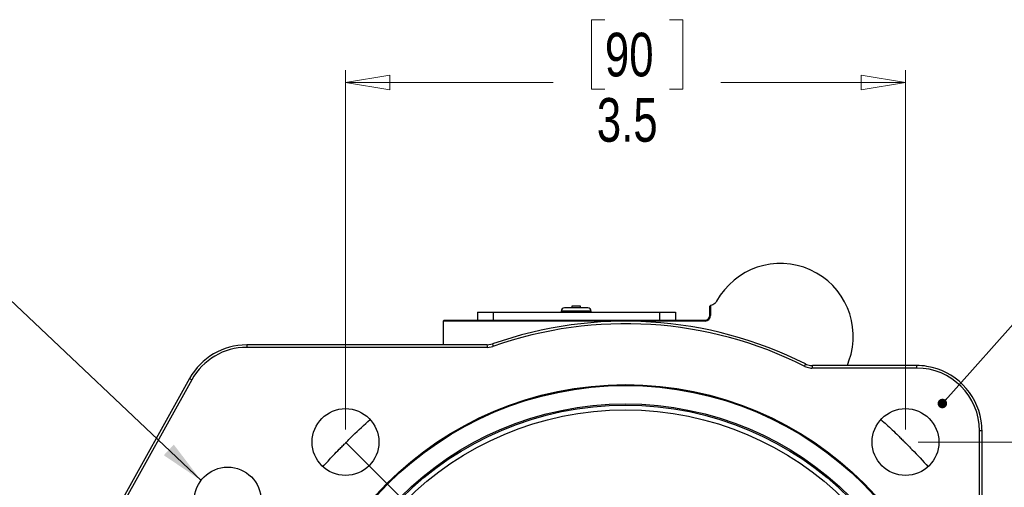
# Model space of a CAD drawing. Header units: inches. Extents: x 0.6 to 16.3, y 0.2 to 11.5.
# Tile 4 of 34: x 2.3 to 5.4, y 6.9 to 8.4. Entities that reach past the tile are written whole.
import ezdxf

# ---------------------------------------------------------------- set-up
doc = ezdxf.new("R2010")
doc.units = ezdxf.units.IN
doc.header["$MEASUREMENT"] = 0
doc.linetypes.add('CENTERX2', pattern=[0.8, 0.5, -0.1, 0.1, -0.1])
doc.styles.add('SLDTEXTSTYLE0', font='TXT', dxfattribs={"width": 0.75})
doc.dimstyles.new('SLDDIMSTYLE0', dxfattribs={"dimtxt": 0.137795, "dimasz": 0.14, "dimexe": 0, "dimexo": 0.0625, "dimgap": 0.034449, "dimtad": 1, "dimdec": 4, "dimlfac": 2, "dimzin": 12, "dimdsep": 46, "dimtxsty": 'SLDTEXTSTYLE0', "dimblk1": 'CLOSED', "dimblk2": 'CLOSED', "dimsah": 1, "dimcen": 0.09, "dimazin": 3, "dimtfac": 1, "dimtofl": 0, "dimtmove": 0, "dimatfit": 3, "dimldrblk": 'CLOSED', "dimfxl": 0, "dimfrac": 2, "dimtolj": 1, "dimtzin": 12, "dimarcsym": 0})
doc.dimstyles.new('SLDDIMSTYLE3', dxfattribs={"dimtxt": 0.137795, "dimasz": 0.14, "dimexe": 0, "dimexo": 0.0625, "dimgap": 0.034449, "dimtad": 0, "dimdec": 1, "dimlfac": 2, "dimrnd": 1e-09, "dimzin": 12, "dimdsep": 46, "dimtxsty": 'SLDTEXTSTYLE0', "dimblk1": 'CLOSED', "dimblk2": 'CLOSED', "dimsah": 1, "dimcen": 0.09, "dimadec": 0, "dimazin": 3, "dimtfac": 1, "dimtdec": 1, "dimtofl": 0, "dimtmove": 0, "dimatfit": 3, "dimldrblk": 'CLOSED', "dimfxl": 0, "dimfrac": 2, "dimtolj": 1, "dimtzin": 12, "dimarcsym": 0})
doc.dimstyles.new('SLDDIMSTYLE5', dxfattribs={"dimtxt": 0.137795, "dimasz": 0.14, "dimexe": 0, "dimexo": 0.0625, "dimgap": 0.034449, "dimtad": 0, "dimtih": 1, "dimtoh": 1, "dimdec": 1, "dimlfac": 2, "dimrnd": 1e-09, "dimzin": 12, "dimdsep": 46, "dimtxsty": 'SLDTEXTSTYLE0', "dimblk1": 'CLOSED', "dimblk2": 'CLOSED', "dimsah": 1, "dimcen": 0.09, "dimadec": 0, "dimazin": 3, "dimtfac": 1, "dimtdec": 1, "dimtofl": 0, "dimtmove": 0, "dimatfit": 3, "dimldrblk": 'CLOSED', "dimfxl": 0, "dimfrac": 2, "dimtolj": 1, "dimtzin": 12, "dimarcsym": 0})
doc.dimstyles.new('SLDDIMSTYLE6', dxfattribs={"dimtxt": 0.18, "dimasz": 0.14, "dimexe": 0, "dimexo": 0.0625, "dimgap": 0, "dimtad": 0, "dimtih": 1, "dimtoh": 1, "dimdec": 0, "dimrnd": 1e-09, "dimzin": 0, "dimdsep": 46, "dimtxsty": 'Standard', "dimsah": 1, "dimcen": 0.09, "dimadec": 0, "dimazin": 0, "dimtfac": 0.14, "dimtdec": 0, "dimtofl": 0, "dimtmove": 0, "dimatfit": 3, "dimfxl": 0, "dimfrac": 2, "dimtolj": 1, "dimtzin": 0, "dimarcsym": 0})
doc.dimstyles.new('SLDDIMSTYLE7', dxfattribs={"dimtxt": 0.18, "dimasz": 0.03, "dimexe": 0, "dimexo": 0.0625, "dimgap": 0, "dimtad": 0, "dimtih": 1, "dimtoh": 1, "dimdec": 0, "dimrnd": 1e-09, "dimzin": 0, "dimdsep": 46, "dimtxsty": 'Standard', "dimblk1": 'DOT', "dimblk2": 'DOT', "dimsah": 1, "dimcen": 0.09, "dimadec": 0, "dimazin": 0, "dimtfac": 0.03, "dimtdec": 0, "dimtofl": 0, "dimtmove": 0, "dimatfit": 3, "dimldrblk": 'DOT', "dimfxl": 0, "dimfrac": 2, "dimtolj": 1, "dimtzin": 0, "dimarcsym": 0})

# ---------------------------------------------------------------- blocks, each defined once
blk = doc.blocks.new('_Closed')
at = {"color": 0, "linetype": 'ByBlock', "lineweight": -2}
for p, q in [((-1, 0.166667), (0, 0)), ((-1, 0.166667), (-1, -0.166667)), ((0, 0), (-1, -0.166667)), ((0, 0), (-1, 0))]:
    blk.add_line(p, q, dxfattribs=at)
blk = doc.blocks.new('_D')
at = {"color": 7, "linetype": 'Continuous', "lineweight": 0}
blk.add_line((2.73, 4.4103), (4.2885, 4.4103), dxfattribs=at)
at = {"color": 7, "linetype": 'Continuous', "lineweight": 18}
blk.add_arc((5.9343, 4.4103), 1.6852, 135, 180, dxfattribs=at)
at = {"color": 7, "linetype": 'Continuous', "lineweight": 18, "xscale": 0.14, "yscale": 0.14}
for p, rotation in [((4.7427, 5.6019), 47.37451007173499), ((4.2492, 4.4103), 267.6254899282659)]:
    blk.add_blockref('_Closed', p, dxfattribs=dict(at, rotation=rotation))
at = {"color": 7, "linetype": 'Continuous', "lineweight": 18, "insert": (4.3461, 5.3936), "char_height": 0.1378, "attachment_point": 1, "rotation": 53.9835, "style": 'SLDTEXTSTYLE0'}
blk.add_mtext('45°', dxfattribs=at)
blk = doc.blocks.new('_D_5')
at = {"color": 7, "linetype": 'Continuous', "lineweight": 0}
for p, q in [((5.1213, 7.0308), (6.8907, 7.0308)), ((6.8513, 7.0308), (6.8513, 6.3921)), ((6.7495, 6.3641), (6.7075, 6.3641)), ((6.7075, 6.3641), (6.7075, 6.1454)), ((6.9531, 6.3641), (6.9951, 6.3641)), ((6.9951, 6.3641), (6.9951, 6.1454)), ((6.7075, 6.1454), (6.7495, 6.1454)), ((6.9951, 6.1454), (6.9531, 6.1454)), ((6.8513, 5.2628), (6.8513, 5.9392)), ((5.1213, 5.2628), (6.8907, 5.2628))]:
    blk.add_line(p, q, dxfattribs=at)
at = {"color": 7, "linetype": 'Continuous', "lineweight": 18, "xscale": 0.14, "yscale": 0.14}
for p, rotation in [((6.8513, 7.0308, 0.8982), 90.0000000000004), ((6.8513, 5.2628, 0.8982), 270.0000000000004)]:
    blk.add_blockref('_Closed', p, dxfattribs=dict(at, rotation=rotation))
at = {"color": 7, "linetype": 'Continuous', "lineweight": 18, "char_height": 0.1378, "attachment_point": 1, "style": 'SLDTEXTSTYLE0'}
for s, insert in [('90', (6.7495, 6.323)), ('3.5', (6.7241, 6.1168))]:
    blk.add_mtext(s, dxfattribs=dict(at, insert=insert))
blk = doc.blocks.new('_D_6')
at = {"color": 7, "linetype": 'Continuous', "lineweight": 0}
for p, q in [((4.1327, 8.3637), (4.0908, 8.3637)), ((4.0908, 8.3637), (4.0908, 8.1449)), ((4.3364, 8.3637), (4.3784, 8.3637)), ((4.3784, 8.3637), (4.3784, 8.1449)), ((3.3139, 7.0701), (3.3139, 8.2046)), ((5.0819, 7.0701), (5.0819, 8.2046)), ((3.3139, 8.1652), (3.9699, 8.1652)), ((4.0908, 8.1449), (4.1327, 8.1449)), ((4.3784, 8.1449), (4.3364, 8.1449)), ((5.0819, 8.1652), (4.4992, 8.1652))]:
    blk.add_line(p, q, dxfattribs=at)
at = {"color": 7, "linetype": 'Continuous', "lineweight": 18, "xscale": 0.14, "yscale": 0.14, "rotation": 180.0000000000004}
blk.add_blockref('_Closed', (3.3139, 8.1652, 0.8982), dxfattribs=at)
at = {"color": 7, "linetype": 'Continuous', "lineweight": 18, "xscale": 0.14, "yscale": 0.14}
blk.add_blockref('_Closed', (5.0819, 8.1652, 0.8982), dxfattribs=at)
at = {"color": 7, "linetype": 'Continuous', "lineweight": 18, "char_height": 0.1378, "attachment_point": 1, "style": 'SLDTEXTSTYLE0'}
for s, insert in [('90', (4.1327, 8.3225)), ('3.5', (4.1073, 8.1164))]:
    blk.add_mtext(s, dxfattribs=dict(at, insert=insert))
blk = doc.blocks.new('_Dot')
at = {"color": 0, "linetype": 'ByBlock', "lineweight": -2}
blk.add_line((-0.5, 0), (-1, 0), dxfattribs=at)
at = {"color": 0, "linetype": 'ByBlock', "const_width": 0.5}
blk.add_lwpolyline([(-0.25, 0, 1), (0.25, 0, 1)], format="xyb", close=True, dxfattribs=at)

msp = doc.modelspace()

# ---------------------------------------------------------------- linework, layer by layer
at = {"color": 7, "linetype": 'Continuous', "lineweight": 25}
for p, q in [((4.466239, 7.462199), (4.464005, 7.459625)), ((4.466239, 7.462199), (4.466505, 7.462239)), ((4.466505, 7.462239), (4.466505, 7.430315)), ((3.730465, 7.440315), (3.730465, 7.415315)), ((3.730465, 7.440315), (3.780465, 7.440315)), ((3.780465, 7.440315), (3.780465, 7.415315)), ((3.780465, 7.440315), (4.305465, 7.440315)), ((3.995099, 7.444315), (3.995099, 7.440315)), ((4.021862, 7.454315), (4.005099, 7.454315)), ((4.079099, 7.454315), (4.021862, 7.454315)), ((4.028349, 7.459315), (4.028349, 7.454315)), ((4.034578, 7.459315), (4.028349, 7.459315)), ((4.055849, 7.459315), (4.034578, 7.459315)), ((4.055849, 7.454315), (4.055849, 7.459315)), ((4.089099, 7.440315), (4.089099, 7.444315)), ((4.305465, 7.440315), (4.305465, 7.415315)), ((4.305465, 7.440315), (4.355465, 7.440315)), ((4.355465, 7.440315), (4.355465, 7.415315)), ((4.464005, 7.430315), (4.464005, 7.459625)), ((4.464005, 7.430315), (4.466505, 7.430315)), ((3.624996, 7.415315), (3.622414, 7.412815)), ((4.449005, 7.412815), (3.622414, 7.412815)), ((3.622414, 7.412815), (3.622505, 7.337529)), ((3.624996, 7.415315), (4.449005, 7.415315)), ((4.449005, 7.415315), (4.449005, 7.412815)), ((3.57422, 7.337529), (3.002079, 7.337529)), ((3.002079, 7.337529), (3.002079, 7.329612)), ((3.622505, 7.337529), (3.57422, 7.337529)), ((3.76131, 7.337529), (3.622505, 7.337529)), ((3.76131, 7.337529), (3.777896, 7.340362)), ((3.762664, 7.329612), (3.002079, 7.329612)), ((3.762664, 7.329612), (3.779299, 7.332462)), ((4.899172, 7.27228), (4.903252, 7.287222)), ((5.116899, 7.264363), (4.78616, 7.264363)), ((4.899172, 7.27228), (4.788039, 7.27228)), ((4.949265, 7.27228), (4.899172, 7.27228)), ((5.024314, 7.27228), (4.949265, 7.27228)), ((5.116899, 7.27228), (5.024314, 7.27228)), ((5.116899, 7.27228), (5.116899, 7.264363)), ((2.82166, 7.231499), (2.551101, 6.745711)), ((2.828576, 7.227647), (2.558017, 6.741859)), ((2.82166, 7.231499), (2.828576, 7.227647)), ((5.323413, 7.065765), (5.315497, 7.065765)), ((5.315497, 6.723028), (5.315497, 7.065765)), ((5.323413, 6.973181), (5.323413, 7.065765)), ((5.323413, 6.795586), (5.323413, 6.973181))]:
    msp.add_line(p, q, dxfattribs=at)
at = {"color": 8, "linetype": 'Continuous', "lineweight": 25}
for p, q in [((4.016393, 7.444315), (3.995099, 7.444315)), ((4.089099, 7.444315), (4.016393, 7.444315))]:
    msp.add_line(p, q, dxfattribs=at)
at = {"color": 7, "linetype": 'CENTERX2', "lineweight": 18}
msp.add_line((3.313899, 7.030765), (5.081899, 5.262765), dxfattribs=at)
at = {"color": 7, "linetype": 'Continuous', "lineweight": 25, "flags": 128}
for points in [[(3.762664, 7.329612), (3.761992, 7.333537), (3.76131, 7.337529)], [(3.777896, 7.340362), (3.778514, 7.336879), (3.779299, 7.332462)], [(4.763677, 7.269707), (4.764518, 7.27312), (4.765619, 7.277592)], [(4.788039, 7.27228), (4.787092, 7.268287), (4.78616, 7.264363)]]:
    msp.add_lwpolyline(points, dxfattribs=at)
at = {"color": 7, "linetype": 'Continuous', "lineweight": 25}
for centre, radius in [((4.197899, 6.146765), 1.065179), ((4.197899, 6.146765), 1.0625), ((4.197899, 6.146765), 1.004519), ((4.197899, 6.146765), 1.0005), ((3.313899, 7.030765), 0.105475), ((4.197899, 6.146765), 0.9855), ((5.081899, 7.030765), 0.105475), ((2.942042, 6.846214), 0.105475)]:
    msp.add_circle(centre, radius, dxfattribs=at)
for centre, radius, start, end in [((4.686999, 7.364715), 0.229719, 340.285059, 151.293716), ((4.005099, 7.444315), 0.01, 90, 180), ((4.079099, 7.444315), 0.01, 0, 90), ((4.449005, 7.430315), 0.0175, 270, 0), ((4.449005, 7.430315), 0.015, 270, 0), ((4.197899, 6.146765), 1.265336, 63.341506, 109.385953), ((4.197899, 6.146765), 1.257419, 63.259423, 109.445126), ((3.002079, 7.131014), 0.206514, 90, 150.8844), ((3.002079, 7.131014), 0.198598, 90, 150.8844), ((5.116899, 7.065765), 0.206514, 80.963963, 90), ((5.116899, 7.065765), 0.198598, 0, 90), ((5.116899, 7.065765), 0.206514, 9.036037, 80.963963), ((5.116899, 7.065765), 0.206514, 0, 9.036037)]:
    msp.add_arc(centre, radius, start, end, dxfattribs=at)
for points, knots in [([(4.485514, 7.475054), (4.483921, 7.472732), (4.480736, 7.468087), (4.473803, 7.463721), (4.468779, 7.462701), (4.466505, 7.462239)], [0, 0, 0, 0, 0.35378271, 0.70757143, 1, 1, 1, 1]), ([(4.765619, 7.277592), (4.770883, 7.275495), (4.778152, 7.272599), (4.785902, 7.272349), (4.788039, 7.27228)], [0, 0, 0, 0, 0.724279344, 1, 1, 1, 1]), ([(4.763677, 7.269707), (4.768938, 7.267603), (4.776225, 7.264688), (4.784, 7.264434), (4.78616, 7.264363)], [0, 0, 0, 0, 0.72205239, 1, 1, 1, 1]), ([(3.242638, 6.953004), (3.253404, 6.96497), (3.270232, 6.983674), (3.291186, 7.005147), (3.302842, 7.016746), (3.309072, 7.022835), (3.312387, 7.026051), (3.314246, 7.027856), (3.315581, 7.029173), (3.317873, 7.031502), (3.324808, 7.038689), (3.349213, 7.063422), (3.373263, 7.085295), (3.39166, 7.102026)], [0, 0, 0, 0, 0.230078, 0.35963431, 0.42882645, 0.46492692, 0.48376722, 0.49384137, 0.5002555, 0.50670094, 0.53436025, 0.64381687, 1, 1, 1, 1]), ([(5.004137, 7.102026), (5.016103, 7.09126), (5.034808, 7.074432), (5.05628, 7.053478), (5.06788, 7.041823), (5.073968, 7.035593), (5.077185, 7.032278), (5.078989, 7.030418), (5.080306, 7.029084), (5.082635, 7.026791), (5.089823, 7.019856), (5.114556, 6.995451), (5.136429, 6.971401), (5.15316, 6.953004)], [0, 0, 0, 0, 0.230078, 0.35963431, 0.42882645, 0.46492692, 0.48376722, 0.49384137, 0.5002555, 0.50670094, 0.53436025, 0.64381687, 1, 1, 1, 1])]:
    msp.add_open_spline(points, degree=3, knots=knots, dxfattribs=at)

# ---------------------------------------------------------------- dimensions: what is measured, and where the dimension line sits
at = {"color": 7, "linetype": 'Continuous', "lineweight": 18}
dim = msp.add_linear_dim(base=(5.081899, 8.165194), p1=(3.313899, 7.030765), p2=(5.081899, 7.030765), dimstyle='SLDDIMSTYLE3', dxfattribs=at)
dim.commit()
dim.dimension.update_dxf_attribs({"geometry": '_D_6', "text_midpoint": (4.234555, 8.165194), "dimtype": 160})
dim = msp.add_angular_dim_2l(base=(4.37743, 5.055212), line1=((5.081899, 5.262765), (3.313899, 7.030765)), line2=((2.485309, 4.410315), (2.690582, 4.410315)), dimstyle='SLDDIMSTYLE0', dxfattribs=at)
dim.commit()
dim.dimension.update_dxf_attribs({"geometry": '_D', "text_midpoint": (4.571282, 5.401242), "dimtype": 162})
dim = msp.add_linear_dim(base=(6.851321, 7.030765), p1=(5.081899, 5.262765), p2=(5.081899, 7.030765), angle=90, dimstyle='SLDDIMSTYLE5', dxfattribs=at)
dim.commit()
dim.dimension.update_dxf_attribs({"geometry": '_D_5', "text_midpoint": (6.851321, 6.165659), "dimtype": 160})

# ---------------------------------------------------------------- leaders
at = {"color": 7, "linetype": 'Continuous', "lineweight": 0}
for points, dimstyle in [([(5.198217, 7.152423), (5.862, 7.898118)], 'SLDDIMSTYLE7'), ([(2.857851, 6.909751), (2.191455, 7.539254)], 'SLDDIMSTYLE6')]:
    msp.add_leader(points, dimstyle=dimstyle, dxfattribs=at)

doc.saveas('drawing.dxf')
